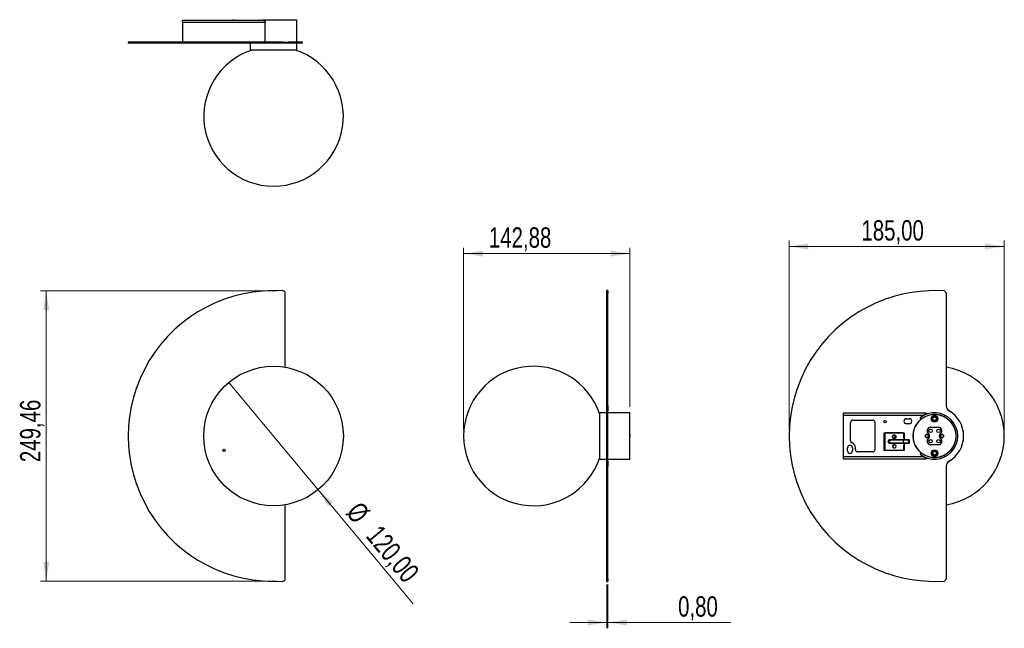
# Model space of a CAD drawing. Header units: millimetres. Extents: x 12 to 182, y 165 to 270.
import ezdxf

# ---------------------------------------------------------------- set-up
doc = ezdxf.new("R2010")
doc.units = ezdxf.units.MM
doc.header["$PDSIZE"] = -1
doc.styles.add('SLDTEXTSTYLE0', font='TXT', dxfattribs={"width": 0.75})
doc.dimstyles.new('SLDDIMSTYLE0', dxfattribs={"dimtxt": 3.5, "dimasz": 3.302, "dimexe": 0, "dimexo": 0.0625, "dimgap": 0.875, "dimtad": 1, "dimlfac": 5, "dimrnd": 1e-09, "dimzin": 12, "dimdsep": 46, "dimtxsty": 'SLDTEXTSTYLE0', "dimsah": 1, "dimcen": 0.09, "dimadec": 0, "dimazin": 3, "dimtfac": 1, "dimtofl": 0, "dimtmove": 0, "dimatfit": 3, "dimfxl": 0, "dimfrac": 2, "dimtolj": 1, "dimtzin": 12, "dimarcsym": 0})
doc.dimstyles.new('SLDDIMSTYLE1', dxfattribs={"dimtxt": 3.5, "dimasz": 3.302, "dimexe": 0, "dimexo": 0.0625, "dimgap": 0.875, "dimtad": 1, "dimlfac": 5, "dimrnd": 1e-09, "dimzin": 12, "dimdsep": 46, "dimtxsty": 'SLDTEXTSTYLE0', "dimblk1": 'NONE', "dimsah": 1, "dimcen": 0, "dimadec": 0, "dimazin": 3, "dimtfac": 1, "dimtmove": 0, "dimatfit": 3, "dimldrblk": 'NONE', "dimfxl": 0, "dimfrac": 2, "dimtolj": 1, "dimtzin": 12, "dimarcsym": 0})
doc.dimstyles.new('SLDDIMSTYLE2', dxfattribs={"dimtxt": 3.5, "dimasz": 3.302, "dimexe": 0, "dimexo": 0.0625, "dimgap": 0.875, "dimtad": 1, "dimlfac": 5, "dimrnd": 1e-09, "dimzin": 12, "dimdsep": 46, "dimtxsty": 'SLDTEXTSTYLE0', "dimsah": 1, "dimcen": 0.09, "dimadec": 0, "dimazin": 3, "dimtfac": 1, "dimtmove": 0, "dimatfit": 0, "dimfxl": 0, "dimfrac": 2, "dimtolj": 1, "dimtzin": 12, "dimarcsym": 0})
doc.dimstyles.new('SLDDIMSTYLE3', dxfattribs={"dimtxt": 3.5, "dimasz": 3.302, "dimexe": 0, "dimexo": 0.0625, "dimgap": 0.875, "dimtad": 1, "dimlfac": 5, "dimrnd": 1e-09, "dimdsep": 46, "dimtxsty": 'SLDTEXTSTYLE0', "dimsah": 1, "dimcen": 0.09, "dimadec": 0, "dimazin": 2, "dimtfac": 1, "dimtmove": 0, "dimatfit": 0, "dimfxl": 0, "dimfrac": 2, "dimtolj": 1, "dimtzin": 12, "dimarcsym": 0})

# ---------------------------------------------------------------- blocks, each defined once
blk = doc.blocks.new('_D')
at = {"color": 7, "linetype": 'Continuous', "lineweight": 0}
for p, q in [((56.51, 222.89), (15.78, 222.89)), ((16.78, 222.89), (16.78, 173)), ((56.51, 173), (15.78, 173))]:
    blk.add_line(p, q, dxfattribs=at)
at = {"color": 7, "linetype": 'Continuous', "lineweight": 18}
for points in [[(16.78, 222.89), (16.27, 219.59), (17.29, 219.59)], [(16.78, 173), (17.29, 176.3), (16.27, 176.3)]]:
    blk.add_solid(points, dxfattribs=at)
at = {"color": 7, "linetype": 'Continuous', "lineweight": 18, "insert": (12.27, 193.45), "char_height": 3.5, "attachment_point": 1, "rotation": 90, "style": 'SLDTEXTSTYLE0'}
blk.add_mtext('249,46', dxfattribs=at)
blk = doc.blocks.new('_D_1')
at = {"color": 7, "linetype": 'Continuous', "lineweight": 0}
for q in [(48.2, 207.17), (79.87, 169.06)]:
    blk.add_line((63.54, 188.71), q, dxfattribs=at)
at = {"color": 7, "linetype": 'Continuous', "lineweight": 18}
blk.add_solid([(63.54, 188.71), (65.26, 185.85), (66.04, 186.5)], dxfattribs=at)
at = {"color": 7, "linetype": 'Continuous', "lineweight": 18, "char_height": 3.5, "attachment_point": 1, "rotation": 309.7261, "style": 'SLDTEXTSTYLE0'}
for s, insert in [('%%c', (70.86, 186.94)), ('120,00', (74.28, 182.91))]:
    blk.add_mtext(s, dxfattribs=dict(at, insert=insert))
blk = doc.blocks.new('_None')
blk = doc.blocks.new('_D_2')
at = {"color": 7, "linetype": 'Continuous', "lineweight": 0}
for p, q in [((88.55, 198.94), (88.55, 230.31)), ((117.13, 202.94), (117.13, 230.31)), ((88.55, 229.31), (117.13, 229.31))]:
    blk.add_line(p, q, dxfattribs=at)
at = {"color": 7, "linetype": 'Continuous', "lineweight": 18}
for points in [[(88.55, 229.31), (91.86, 228.81), (91.86, 229.82)], [(117.13, 229.31), (113.83, 229.82), (113.83, 228.81)]]:
    blk.add_solid(points, dxfattribs=at)
at = {"color": 7, "linetype": 'Continuous', "lineweight": 18, "insert": (92.9, 233.83), "char_height": 3.5, "attachment_point": 1, "style": 'SLDTEXTSTYLE0'}
blk.add_mtext('142,88', dxfattribs=at)
blk = doc.blocks.new('_D_3')
at = {"color": 7, "linetype": 'Continuous', "lineweight": 0}
for p, q in [((113.17, 172.4), (113.17, 164.87)), ((113.33, 172.4), (113.33, 164.87)), ((113.17, 165.87), (106.82, 165.87)), ((113.17, 165.87), (113.33, 165.87)), ((113.33, 165.87), (134.49, 165.87))]:
    blk.add_line(p, q, dxfattribs=at)
at = {"color": 7, "linetype": 'Continuous', "lineweight": 18}
for points in [[(113.17, 165.87), (109.87, 166.38), (109.87, 165.36)], [(113.33, 165.87), (116.63, 165.36), (116.63, 166.38)]]:
    blk.add_solid(points, dxfattribs=at)
at = {"color": 7, "linetype": 'Continuous', "lineweight": 18, "insert": (125.44, 170.38), "char_height": 3.5, "attachment_point": 1, "style": 'SLDTEXTSTYLE0'}
blk.add_mtext('0,80', dxfattribs=at)
blk = doc.blocks.new('_D_4')
at = {"color": 7, "linetype": 'Continuous', "lineweight": 0}
for p, q in [((144.54, 198.94), (144.54, 231.54)), ((144.54, 230.54), (181.54, 230.54)), ((181.54, 198.94), (181.54, 231.54))]:
    blk.add_line(p, q, dxfattribs=at)
at = {"color": 7, "linetype": 'Continuous', "lineweight": 18}
for points in [[(144.54, 230.54), (147.84, 230.04), (147.84, 231.05)], [(181.54, 230.54), (178.24, 231.05), (178.24, 230.04)]]:
    blk.add_solid(points, dxfattribs=at)
at = {"color": 7, "linetype": 'Continuous', "lineweight": 18, "insert": (156.97, 235.06), "char_height": 3.5, "attachment_point": 1, "style": 'SLDTEXTSTYLE0'}
blk.add_mtext('185,00', dxfattribs=at)

msp = doc.modelspace()

# ---------------------------------------------------------------- linework, layer by layer
at = {"color": 7, "linetype": 'Continuous', "lineweight": 25}
for p, q in [((40.2282, 269.1289), (40.2282, 269.4889)), ((40.2282, 269.4889), (54.0059, 269.4889)), ((49.0487, 269.5449), (48.8396, 269.4889)), ((49.0637, 269.4889), (49.0487, 269.5449)), ((59.8682, 269.4889), (54.0059, 269.4889)), ((59.8682, 265.6889), (59.8682, 269.4889)), ((40.2282, 269.1289), (40.2282, 265.6889)), ((40.2282, 269.1289), (54.4496, 269.1289)), ((54.4496, 265.6889), (54.4496, 269.1289)), ((30.8682, 265.6889), (30.8682, 265.5289)), ((57.5106, 265.6889), (30.8682, 265.6889)), ((57.5106, 265.5289), (30.8682, 265.5289)), ((51.8682, 265.5289), (51.8682, 264.3289)), ((59.8682, 264.3289), (51.8682, 264.3289)), ((57.5106, 265.5289), (57.5106, 265.6889)), ((57.5106, 265.6889), (57.8843, 265.6889)), ((57.8843, 265.5289), (57.5106, 265.5289)), ((57.8843, 265.6889), (57.8843, 265.5289)), ((57.8843, 265.6889), (58.3816, 265.6889)), ((58.3816, 265.5289), (57.8843, 265.5289)), ((58.3816, 265.6889), (58.3816, 265.5289)), ((60.8682, 265.6889), (58.3816, 265.6889)), ((60.8682, 265.5289), (58.3816, 265.5289)), ((59.8682, 264.3289), (59.8682, 265.5289)), ((60.8682, 265.5289), (60.8682, 265.6889)), ((57.8843, 209.7736), (57.8843, 222.4911)), ((113.3287, 222.9442), (113.1687, 222.9442)), ((113.1687, 222.8902), (113.1687, 222.9442)), ((113.1687, 222.8902), (113.3287, 222.8902)), ((113.1687, 222.4911), (113.1687, 222.8902)), ((113.3287, 222.4911), (113.1687, 222.4911)), ((113.1687, 203.131), (113.1687, 222.4911)), ((113.3287, 222.8902), (113.3287, 222.9442)), ((113.3287, 222.8902), (113.3287, 222.4911)), ((113.3287, 203.131), (113.3287, 222.4911)), ((171.5589, 222.4911), (171.5589, 203.131)), ((113.1687, 201.9442), (111.9687, 201.9442)), ((111.9687, 193.9442), (111.9687, 201.9442)), ((113.1687, 203.131), (113.3287, 203.131)), ((113.1687, 202.2666), (113.1687, 203.131)), ((113.3287, 202.2666), (113.1687, 202.2666)), ((113.1687, 193.6219), (113.1687, 202.2666)), ((113.3287, 203.131), (113.3287, 202.2666)), ((113.3287, 193.6219), (113.3287, 202.2666)), ((117.1287, 201.9442), (113.3287, 201.9442)), ((117.1287, 193.9442), (117.1287, 201.9442)), ((153.9028, 201.4842), (153.9028, 201.8442)), ((168.1242, 201.8442), (153.9028, 201.8442)), ((168.1242, 201.6842), (168.1242, 201.8442)), ((153.9028, 194.4042), (153.9028, 201.4842)), ((167.6804, 201.4842), (153.9028, 201.4842)), ((155.1028, 197.1366), (155.1028, 200.2842)), ((155.5028, 200.6842), (158.9028, 200.6842)), ((159.3028, 200.2842), (159.3028, 195.6042)), ((164.7028, 200.9042), (165.2028, 200.9042)), ((165.2028, 200.0442), (164.7028, 200.0442)), ((167.2648, 200.8599), (167.0801, 201.0963)), ((167.2648, 200.8599), (167.0801, 201.0963)), ((169.5957, 200.5947), (169.6228, 200.6071)), ((113.3287, 199.7777), (113.2936, 199.7777)), ((160.8828, 198.5142), (164.3228, 198.5142)), ((160.8828, 195.4742), (160.8828, 198.5142)), ((160.9897, 198.2942), (160.9897, 195.6942)), ((164.0806, 198.4942), (161.1828, 198.4942)), ((164.0806, 198.4942), (164.122, 198.4942)), ((164.2708, 198.3292), (164.2708, 197.2942)), ((164.2806, 198.2942), (164.2708, 198.3292)), ((164.2708, 198.3292), (164.3122, 198.3292)), ((164.2806, 197.6942), (164.2806, 198.2942)), ((164.3124, 198.2942), (164.2806, 198.2942)), ((164.3124, 198.2942), (164.3122, 198.3292)), ((164.3124, 197.6942), (164.3124, 198.2942)), ((164.3228, 198.5142), (164.3228, 197.6942)), ((168.8628, 199.4442), (170.2228, 199.4442)), ((161.8182, 197.2942), (164.2708, 197.2942)), ((164.2708, 196.6942), (161.8182, 196.6942)), ((164.1275, 197.2742), (162.046, 197.2742)), ((162.046, 196.7142), (164.1275, 196.7142)), ((162.5428, 198.0322), (162.5127, 198.0322)), ((162.5127, 197.5962), (162.5428, 197.5962)), ((162.9848, 197.2942), (163.0423, 197.2742)), ((163.3289, 197.2742), (163.3864, 197.2942)), ((163.4087, 197.2742), (163.4662, 197.2942)), ((164.1275, 197.2742), (164.1275, 196.7142)), ((164.1738, 197.2742), (164.1275, 197.2742)), ((164.1275, 196.7142), (164.1738, 196.7142)), ((164.1738, 197.2742), (164.1738, 196.7142)), ((165.0572, 197.2742), (164.1738, 197.2742)), ((164.1738, 196.7142), (165.0572, 196.7142)), ((164.2708, 197.2942), (164.3128, 197.2942)), ((164.2708, 196.6942), (164.2708, 195.6592)), ((164.3128, 196.6942), (164.2708, 196.6942)), ((164.3128, 197.6942), (164.2806, 197.6942)), ((164.3128, 197.6942), (164.3128, 197.2942)), ((164.3228, 197.6942), (164.3128, 197.6942)), ((164.3128, 197.2942), (165.1605, 197.2942)), ((164.3128, 196.6942), (164.3128, 196.2942)), ((165.1605, 196.6942), (164.3128, 196.6942)), ((165.0572, 197.2742), (165.0572, 196.7142)), ((165.1605, 197.2742), (165.0572, 197.2742)), ((165.0572, 196.7142), (165.1605, 196.7142)), ((165.1605, 197.2942), (165.1605, 197.2742)), ((165.1605, 197.2742), (165.1605, 196.7142)), ((165.1605, 196.7142), (165.1605, 196.6942)), ((170.2228, 196.4442), (168.8628, 196.4442)), ((113.1687, 196.1107), (113.1917, 196.1107)), ((154.5728, 195.4042), (154.5728, 195.9042)), ((155.4328, 195.9042), (155.4328, 195.4042)), ((155.9328, 195.6042), (155.9328, 195.9042)), ((158.9028, 195.2042), (156.3328, 195.2042)), ((164.3228, 195.4742), (160.8828, 195.4742)), ((161.1828, 195.4942), (164.0806, 195.4942)), ((162.5351, 196.4242), (162.7283, 196.4242)), ((162.5351, 195.9242), (162.7283, 195.9242)), ((164.122, 195.4942), (164.0806, 195.4942)), ((164.2708, 195.6592), (164.2806, 195.6942)), ((164.3122, 195.6592), (164.2708, 195.6592)), ((164.2806, 195.6942), (164.2806, 196.2942)), ((164.2806, 196.2942), (164.3128, 196.2942)), ((164.3124, 195.6942), (164.2806, 195.6942)), ((164.3122, 195.6592), (164.3124, 195.6942)), ((164.3124, 195.6942), (164.3124, 196.2942)), ((164.3128, 196.2942), (164.3228, 196.2942)), ((164.3228, 196.2942), (164.3228, 195.4742)), ((167.0801, 194.7922), (167.2648, 195.0286)), ((167.0801, 194.7922), (167.2648, 195.0286)), ((111.9687, 193.9442), (113.1687, 193.9442)), ((113.1687, 193.6219), (113.3287, 193.6219)), ((113.1687, 192.7574), (113.1687, 193.6219)), ((113.3287, 193.9442), (117.1287, 193.9442)), ((113.3287, 193.6219), (113.3287, 192.7574)), ((153.9028, 194.4042), (167.6804, 194.4042)), ((153.9028, 194.0442), (153.9028, 194.4042)), ((153.9028, 194.0442), (168.1242, 194.0442)), ((168.1242, 194.2042), (168.1242, 194.0442)), ((169.5384, 194.6901), (169.564, 194.6964)), ((113.3287, 192.7574), (113.1687, 192.7574)), ((113.1687, 173.3974), (113.1687, 192.7574)), ((113.3287, 173.3974), (113.3287, 192.7574)), ((171.5589, 192.7574), (171.5589, 173.3974)), ((57.8843, 173.3974), (57.8843, 186.1148)), ((113.1687, 173.3974), (113.3287, 173.3974)), ((113.1687, 172.9982), (113.1687, 173.3974)), ((113.3287, 172.9982), (113.1687, 172.9982)), ((113.1687, 172.9442), (113.1687, 172.9982)), ((113.1687, 172.9442), (113.3287, 172.9442)), ((113.3287, 173.3974), (113.3287, 172.9982)), ((113.3287, 172.9442), (113.3287, 172.9982))]:
    msp.add_line(p, q, dxfattribs=at)
at = {"color": 7, "linetype": 'Continuous', "lineweight": 25, "flags": 128}
for points in [[(117.1283, 197.8562), (117.1337, 197.8572), (117.1548, 197.8818), (117.1719, 197.9357), (117.1823, 198.0107), (117.1844, 198.0953), (117.1781, 198.1768), (117.1641, 198.2426), (117.1447, 198.2828), (117.1283, 198.2922)], [(168.0698, 197.7081), (168.1532, 197.6579), (168.2428, 197.6442), (168.3586, 197.6675), (168.4539, 197.7311), (168.5202, 197.8302), (168.5428, 197.9442), (168.5202, 198.0582), (168.4539, 198.1573), (168.3586, 198.2209), (168.2428, 198.2442), (168.1269, 198.2209), (168.0316, 198.1573), (167.9653, 198.0582), (167.9428, 197.9442), (167.9428, 197.9442)], [(170.6698, 197.7081), (170.7532, 197.6579), (170.8428, 197.6442), (170.9586, 197.6675), (171.0539, 197.7311), (171.1202, 197.8302), (171.1428, 197.9442), (171.1202, 198.0582), (171.0539, 198.1573), (170.9586, 198.2209), (170.8428, 198.2442), (170.7269, 198.2209), (170.6316, 198.1573), (170.5653, 198.0582), (170.5428, 197.9442), (170.5428, 197.9442)], [(162.5264, 197.5256), (162.6352, 197.5368), (162.7315, 197.5902), (162.8008, 197.6778), (162.8324, 197.7861), (162.8215, 197.8987), (162.7699, 197.9984), (162.6853, 198.0701), (162.5807, 198.1028), (162.472, 198.0916), (162.3756, 198.0382), (162.3064, 197.9506), (162.2748, 197.8423), (162.2856, 197.7297), (162.3372, 197.63), (162.4218, 197.5583), (162.5264, 197.5256)], [(162.4923, 197.5972), (162.4136, 197.6218), (162.3501, 197.6757), (162.3112, 197.7507), (162.3031, 197.8353), (162.3269, 197.9168), (162.3789, 197.9826), (162.4513, 198.0228), (162.5331, 198.0312), (162.6117, 198.0066), (162.6753, 197.9527), (162.7141, 197.8777), (162.7223, 197.7931), (162.6985, 197.7117), (162.6464, 197.6458), (162.574, 197.6057), (162.4923, 197.5972)]]:
    msp.add_lwpolyline(points, dxfattribs=at)
at = {"color": 7, "linetype": 'Continuous', "lineweight": 25}
for centre, radius in [((55.8682, 197.9442), 12), ((169.5428, 197.9442), 3.69), ((169.5428, 200.8942), 0.54), ((169.5428, 200.8942), 0.5), ((169.5428, 200.8942), 0.38), ((169.5428, 200.8942), 0.3), ((168.8628, 198.8442), 0.3), ((170.2228, 198.8442), 0.3), ((168.8628, 197.0442), 0.3), ((170.2228, 197.0442), 0.3), ((169.5428, 194.9942), 0.54), ((169.5428, 194.9942), 0.5), ((169.5428, 194.9942), 0.38), ((169.5428, 194.9942), 0.3)]:
    msp.add_circle(centre, radius, dxfattribs=at)
at = {"color": 7, "linetype": 'Continuous'}
for centre in [(161.0428, 200.3942), (47.3682, 195.4942)]:
    msp.add_circle(centre, 0.2, dxfattribs=at)
at = {"color": 7, "linetype": 'Continuous', "lineweight": 25}
for centre, radius, start, end in [((55.8682, 252.9135), 12, 107.958818, 72.041182), ((55.8682, 197.9442), 25, 86.233232, 273.766768), ((57.4843, 222.4911), 0.4, 0, 86.233232), ((169.5428, 197.9442), 25, 86.233232, 273.766768), ((171.1589, 222.4911), 0.4, 0, 86.233232), ((100.5533, 197.9442), 12, 17.958818, 342.041182), ((169.5428, 197.9442), 12, 279.672043, 80.327957), ((169.5428, 197.9442), 4, 232, 128), ((169.5428, 197.9442), 3.7, 232, 128), ((172.5589, 203.131), 1, 180, 239.822305), ((169.5428, 197.9442), 5, 300.177695, 59.822305), ((155.5028, 200.2842), 0.4, 90, 180), ((158.9028, 200.2842), 0.4, 0, 90), ((164.7028, 200.4742), 0.43, 90, 270), ((165.2028, 200.4742), 0.43, 270, 90), ((169.5428, 197.9442), 3.7, 128, 232), ((169.5428, 197.9442), 4, 117.748479, 128), ((161.1863, 198.2976), 0.1967, 91.010185, 180.97576), ((164.078, 198.299), 0.1952, 8.905713, 89.217709), ((164.1194, 198.299), 0.1952, 8.905713, 89.217709), ((168.8628, 198.8442), 0.6, 90, 235.437475), ((168.0878, 198.7842), 0.32, 318.580983, 50.27384), ((168.2428, 197.9442), 0.4929, 304.562525, 55.437475), ((170.2228, 198.8442), 0.6, 304.562525, 90), ((170.8428, 197.9442), 0.4929, 124.562525, 235.437475), ((155.5028, 197.1366), 0.4, 180, 247.917587), ((155.0028, 195.9042), 0.93, 0, 67.917587), ((161.8265, 196.9942), 0.3001, 91.598391, 268.401609), ((161.8679, 196.9942), 0.3001, 91.598391, 268.401609), ((162.06, 196.9942), 0.2804, 92.867489, 267.132511), ((162.5376, 197.8142), 0.2181, 271.365482, 88.634518), ((162.6046, 197.8142), 0.2894, 265.792386, 94.470828), ((162.7204, 197.8157), 0.2509, 278.606034, 82.411941), ((162.6517, 197.8142), 0.2962, 316.933216, 45.712138), ((168.2428, 197.9442), 0.3, 180, 224.478096), ((168.8628, 197.0442), 0.6, 124.562525, 270), ((170.2228, 197.0442), 0.6, 270, 55.437475), ((170.8428, 197.9442), 0.3, 180, 224.478096), ((170.9977, 197.1042), 0.32, 138.580983, 230.27384), ((155.0028, 195.9042), 0.43, 0, 180), ((155.0028, 195.4042), 0.43, 180, 0), ((156.3328, 195.6042), 0.4, 180, 270), ((158.9028, 195.6042), 0.4, 270, 0), ((161.1863, 195.6909), 0.1967, 179.02424, 268.989815), ((162.5421, 196.1742), 0.2501, 91.598391, 268.401609), ((162.5835, 196.1742), 0.2501, 91.598391, 268.401609), ((162.7214, 196.1742), 0.2501, 271.598391, 88.401609), ((164.078, 195.6894), 0.1952, 270.782291, 351.094287), ((164.1194, 195.6894), 0.1952, 270.782291, 351.094287), ((169.5428, 197.9442), 4, 232, 242.251521), ((172.5589, 192.7574), 1, 120.177695, 180), ((57.4843, 173.3974), 0.4, 273.766768, 0), ((171.1589, 173.3974), 0.4, 273.766768, 0)]:
    msp.add_arc(centre, radius, start, end, dxfattribs=at)
for points, knots in [([(54.0059, 269.4889), (54.0703, 269.4806), (54.1837, 269.466), (54.322, 269.3777), (54.4019, 269.2871), (54.4426, 269.2068), (54.4474, 269.1532), (54.4496, 269.1289)], [0, 0, 0, 0, 0.35547074, 0.62523232, 0.78177028, 0.90067566, 1, 1, 1, 1]), ([(168.1242, 201.8442), (168.1222, 201.8429), (168.1176, 201.8398), (168.0754, 201.8106), (167.9864, 201.746), (167.8457, 201.6356), (167.7366, 201.5357), (167.6804, 201.4842)], [0, 0, 0, 0, 0.09423344, 0.21449154, 0.39641655, 0.68889885, 1, 1, 1, 1]), ([(169.2476, 200.8982), (169.2453, 200.8872), (169.2412, 200.8674), (169.243, 200.8473), (169.2438, 200.8384)], [0, 0, 0, 0, 0.55700464, 1, 1, 1, 1]), ([(169.2438, 200.8384), (169.2477, 200.8221), (169.2595, 200.7728), (169.3031, 200.698), (169.3811, 200.6297), (169.4777, 200.5912), (169.5523, 200.5878), (169.5908, 200.5939), (169.5957, 200.5947)], [0, 0, 0, 0, 0.10611021, 0.32061025, 0.5365849, 0.75255956, 0.96853421, 1, 1, 1, 1]), ([(167.9428, 197.9442), (167.9485, 197.9759), (167.9601, 198.0393), (168.0162, 198.12), (168.0936, 198.1788), (168.1843, 198.2062), (168.2688, 198.2015), (168.3152, 198.1809), (168.335, 198.1721)], [0, 0, 0, 0, 0.1791952, 0.35832573, 0.53700109, 0.71621949, 0.87940021, 1, 1, 1, 1]), ([(168.335, 198.1721), (168.3501, 198.1649), (168.3902, 198.1458), (168.4431, 198.0944), (168.4813, 198.0201), (168.4948, 197.9336), (168.4781, 197.8779), (168.4694, 197.8489)], [0, 0, 0, 0, 0.129593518, 0.342450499, 0.555307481, 0.768164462, 1, 1, 1, 1]), ([(170.5428, 197.9442), (170.5485, 197.9759), (170.5601, 198.0393), (170.6162, 198.12), (170.6936, 198.1788), (170.7843, 198.2062), (170.8688, 198.2015), (170.9152, 198.1809), (170.935, 198.1721)], [0, 0, 0, 0, 0.1791952, 0.35832573, 0.53700109, 0.71621949, 0.87940021, 1, 1, 1, 1]), ([(170.935, 198.1721), (170.9501, 198.1649), (170.9902, 198.1458), (171.0431, 198.0944), (171.0813, 198.0201), (171.0948, 197.9336), (171.0781, 197.8779), (171.0694, 197.8489)], [0, 0, 0, 0, 0.129593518, 0.342450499, 0.555307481, 0.768164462, 1, 1, 1, 1]), ([(168.4694, 197.8489), (168.4609, 197.8267), (168.4425, 197.7785), (168.3868, 197.7193), (168.3108, 197.6769), (168.2215, 197.6592), (168.1283, 197.6726), (168.0649, 197.7049), (168.0347, 197.7292), (168.0287, 197.734)], [0, 0, 0, 0, 0.13126263, 0.2860306, 0.44090874, 0.61113381, 0.78399302, 0.95694903, 1, 1, 1, 1]), ([(171.0694, 197.8489), (171.0609, 197.8267), (171.0425, 197.7785), (170.9868, 197.7193), (170.9108, 197.6769), (170.8215, 197.6592), (170.7283, 197.6726), (170.6649, 197.7049), (170.6347, 197.7292), (170.6287, 197.734)], [0, 0, 0, 0, 0.13126263, 0.2860306, 0.44090874, 0.61113381, 0.78399302, 0.95694903, 1, 1, 1, 1]), ([(113.1896, 196.1143), (113.2105, 196.0782), (113.2523, 196.0059), (113.2941, 195.9336), (113.315, 195.8975)], [0, 0, 0, 0, 0.49996397, 1, 1, 1, 1]), ([(169.2545, 195.056), (169.2498, 195.0449), (169.2417, 195.0255), (169.2395, 195.0046), (169.2386, 194.9957)], [0, 0, 0, 0, 0.574031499, 1, 1, 1, 1]), ([(169.2386, 194.9957), (169.2394, 194.979), (169.2417, 194.9284), (169.2705, 194.8467), (169.3341, 194.7649), (169.4218, 194.7089), (169.4944, 194.6914), (169.5334, 194.6903), (169.5384, 194.6901)], [0, 0, 0, 0, 0.10611021, 0.32061025, 0.5365849, 0.75255956, 0.96853421, 1, 1, 1, 1]), ([(167.6804, 194.4042), (167.7448, 194.3455), (167.8582, 194.2421), (167.9965, 194.135), (168.0764, 194.0771), (168.1171, 194.049), (168.122, 194.0457), (168.1242, 194.0442)], [0, 0, 0, 0, 0.35547074, 0.62523232, 0.78177028, 0.90067566, 1, 1, 1, 1])]:
    msp.add_open_spline(points, degree=3, knots=knots, dxfattribs=at)
at = {"color": 7, "linetype": 'Continuous', "lineweight": 0}
for p in [(144.5428, 197.9442), (181.5428, 197.9442)]:
    msp.add_point(p, dxfattribs=at)

# ---------------------------------------------------------------- dimensions: what is measured, and where the dimension line sits
at = {"color": 7, "linetype": 'Continuous', "lineweight": 18}
for base, p1, p2, angle, dimstyle, picture, middle in [((117.1287, 229.3141), (88.5533, 197.9442), (117.1287, 201.9442), 0, 'SLDDIMSTYLE2', '_D_2', (100.013, 229.3141)), ((16.7785, 172.9982), (57.5106, 222.8902), (57.5106, 172.9982), 90, 'SLDDIMSTYLE0', '_D', (16.7785, 200.5656))]:
    dim = msp.add_linear_dim(base=base, p1=p1, p2=p2, angle=angle, dimstyle=dimstyle, dxfattribs=at)
    dim.commit()
    dim.dimension.update_dxf_attribs({"geometry": picture, "text_midpoint": middle, "dimtype": 160})
for base, p1, p2, dimstyle, picture, middle in [((181.5428, 230.5433), (144.5428, 197.9442), (181.5428, 197.9442), 'SLDDIMSTYLE0', '_D_4', (164.0807, 230.5433)), ((113.3287, 165.8699), (113.1687, 173.3974), (113.3287, 173.3974), 'SLDDIMSTYLE3', '_D_3', (129.9629, 165.8699))]:
    dim = msp.add_linear_dim(base=base, p1=p1, p2=p2, dimstyle=dimstyle, dxfattribs=at)
    dim.commit()
    dim.dimension.update_dxf_attribs({"geometry": picture, "text_midpoint": middle, "dimtype": 160})
dim = msp.add_diameter_dim_2p(p1=(48.1988, 207.1735), p2=(63.5376, 188.7149), dimstyle='SLDDIMSTYLE1', dxfattribs=at)
dim.commit()
dim.dimension.update_dxf_attribs({"geometry": '_D_1', "text_midpoint": (73.7256, 176.4549), "dimtype": 163})

doc.saveas('drawing.dxf')
